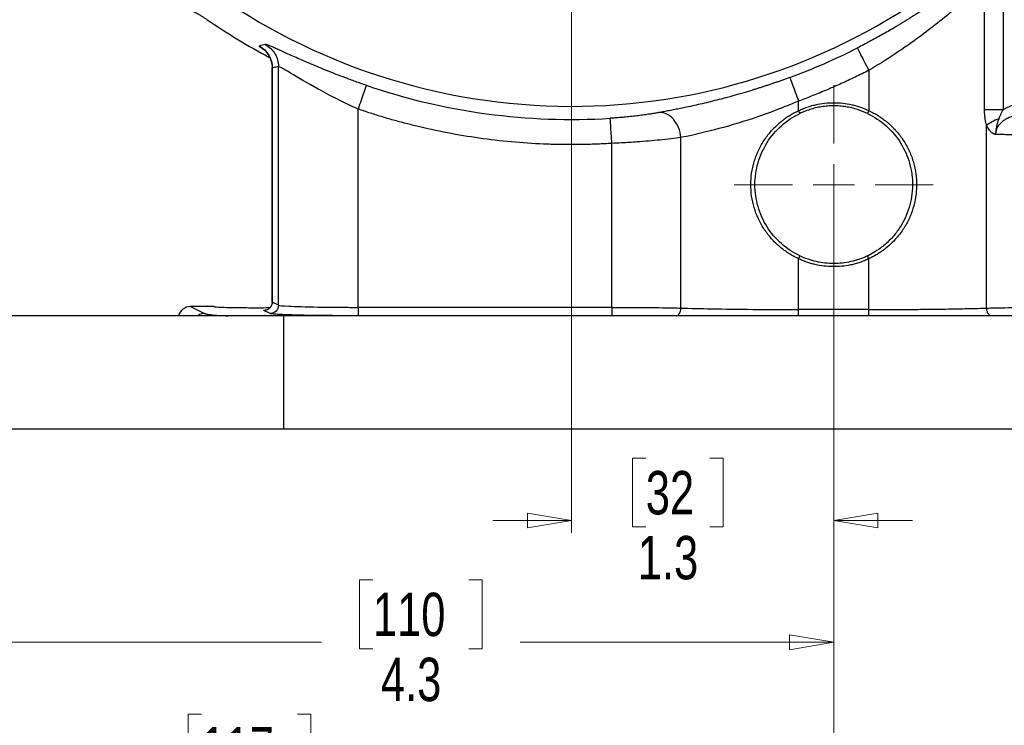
# Model space of a CAD drawing. Header units: inches. Extents: x 0.6 to 16.3, y 0.2 to 11.5.
# Tile 3 of 21: x 2.3 to 5.4, y 4 to 6.2. Entities that reach past the tile are written whole.
import ezdxf

# ---------------------------------------------------------------- set-up
doc = ezdxf.new("R2010")
doc.units = ezdxf.units.IN
doc.header["$MEASUREMENT"] = 0
doc.styles.add('SLDTEXTSTYLE0', font='TXT', dxfattribs={"width": 0.75})
doc.dimstyles.new('SLDDIMSTYLE0', dxfattribs={"dimtxt": 0.137795, "dimasz": 0.14, "dimexe": 0, "dimexo": 0.0625, "dimgap": 0.034449, "dimtad": 0, "dimdec": 1, "dimlfac": 1.5, "dimrnd": 1e-09, "dimzin": 12, "dimdsep": 46, "dimtxsty": 'SLDTEXTSTYLE0', "dimblk1": 'CLOSED', "dimblk2": 'CLOSED', "dimsah": 1, "dimcen": 0.09, "dimadec": 0, "dimazin": 3, "dimtfac": 1, "dimtdec": 1, "dimtofl": 0, "dimtmove": 0, "dimatfit": 3, "dimldrblk": 'CLOSED', "dimfxl": 0, "dimfrac": 2, "dimtolj": 1, "dimtzin": 12, "dimarcsym": 0})
doc.dimstyles.new('SLDDIMSTYLE2', dxfattribs={"dimtxt": 0.137795, "dimasz": 0.14, "dimexe": 0, "dimexo": 0.0625, "dimgap": 0.034449, "dimtad": 0, "dimdec": 1, "dimlfac": 1.5, "dimrnd": 1e-09, "dimzin": 12, "dimdsep": 46, "dimtxsty": 'SLDTEXTSTYLE0', "dimblk1": 'CLOSED', "dimblk2": 'CLOSED', "dimsah": 1, "dimcen": 0.09, "dimadec": 0, "dimazin": 3, "dimtfac": 1, "dimtofl": 0, "dimtmove": 0, "dimatfit": 3, "dimldrblk": 'CLOSED', "dimfxl": 0, "dimfrac": 2, "dimtolj": 1, "dimtzin": 12, "dimarcsym": 0})
doc.dimstyles.new('SLDDIMSTYLE4', dxfattribs={"dimtxt": 0.137795, "dimasz": 0.14, "dimexe": 0, "dimexo": 0.0625, "dimgap": 0.034449, "dimtad": 0, "dimtih": 1, "dimtoh": 1, "dimdec": 1, "dimlfac": 1.5, "dimrnd": 1e-09, "dimzin": 12, "dimdsep": 46, "dimtxsty": 'SLDTEXTSTYLE0', "dimblk1": 'CLOSED', "dimblk2": 'CLOSED', "dimsah": 1, "dimcen": 0.09, "dimadec": 0, "dimazin": 3, "dimtfac": 1, "dimtdec": 1, "dimtofl": 0, "dimtmove": 0, "dimatfit": 3, "dimldrblk": 'CLOSED', "dimfxl": 0, "dimfrac": 2, "dimtolj": 1, "dimtzin": 12, "dimarcsym": 0})
doc.dimstyles.new('SLDDIMSTYLE5', dxfattribs={"dimtxt": 0.137795, "dimasz": 0.14, "dimexe": 0, "dimexo": 0.0625, "dimgap": 0.034449, "dimtad": 0, "dimdec": 1, "dimlfac": 1.5, "dimrnd": 1e-09, "dimzin": 12, "dimdsep": 46, "dimtxsty": 'SLDTEXTSTYLE0', "dimblk1": 'CLOSED', "dimblk2": 'CLOSED', "dimsah": 1, "dimcen": 0.09, "dimadec": 0, "dimazin": 3, "dimtfac": 1, "dimtdec": 1, "dimtmove": 0, "dimatfit": 0, "dimldrblk": 'CLOSED', "dimfxl": 0, "dimfrac": 2, "dimtolj": 1, "dimtzin": 12, "dimarcsym": 0})

# ---------------------------------------------------------------- blocks, each defined once
blk = doc.blocks.new('_Closed')
at = {"color": 0, "linetype": 'ByBlock', "lineweight": -2}
for p, q in [((-1, 0.166667), (0, 0)), ((-1, 0.166667), (-1, -0.166667)), ((0, 0), (-1, -0.166667)), ((0, 0), (-1, 0))]:
    blk.add_line(p, q, dxfattribs=at)
blk = doc.blocks.new('_D_5')
at = {"color": 7, "linetype": 'Continuous', "lineweight": 0}
for p, q in [((3.3014, 9.9866), (1.2187, 9.9866)), ((1.2581, 9.9866), (1.2581, 9.3219)), ((1.1054, 9.2939), (1.0634, 9.2939)), ((1.0634, 9.2939), (1.0634, 9.0752)), ((1.4108, 9.2939), (1.4528, 9.2939)), ((1.4528, 9.2939), (1.4528, 9.0752)), ((1.0634, 9.0752), (1.1054, 9.0752)), ((1.4528, 9.0752), (1.4108, 9.0752)), ((1.2581, 4.9368), (1.2581, 8.869)), ((1.8519, 4.9368), (1.2187, 4.9368))]:
    blk.add_line(p, q, dxfattribs=at)
at = {"color": 7, "linetype": 'Continuous', "lineweight": 18, "xscale": 0.14, "yscale": 0.14}
for p, rotation in [((1.2581, 9.9866), 90.0000000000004), ((1.2581, 4.9368), 270.0000000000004)]:
    blk.add_blockref('_Closed', p, dxfattribs=dict(at, rotation=rotation))
at = {"color": 7, "linetype": 'Continuous', "lineweight": 18, "char_height": 0.1378, "attachment_point": 1, "style": 'SLDTEXTSTYLE0'}
for s, insert in [('192', (1.1054, 9.2528)), ('7.6', (1.1308, 9.0466))]:
    blk.add_mtext(s, dxfattribs=dict(at, insert=insert))
blk = doc.blocks.new('_D_6')
at = {"color": 7, "linetype": 'Continuous', "lineweight": 0}
for p, q in [((1.9865, 7.1112), (1.9865, 4.2212)), ((4.8732, 5.6741), (4.8732, 4.2212)), ((3.4089, 4.459), (3.3669, 4.459)), ((3.3669, 4.459), (3.3669, 4.2403)), ((3.7143, 4.459), (3.7563, 4.459)), ((3.7563, 4.459), (3.7563, 4.2403)), ((1.9865, 4.2605), (3.2461, 4.2605)), ((4.8732, 4.2605), (3.8771, 4.2605)), ((3.3669, 4.2403), (3.4089, 4.2403)), ((3.7563, 4.2403), (3.7143, 4.2403))]:
    blk.add_line(p, q, dxfattribs=at)
at = {"color": 7, "linetype": 'Continuous', "lineweight": 18, "xscale": 0.14, "yscale": 0.14, "rotation": 180.0000000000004}
blk.add_blockref('_Closed', (1.9865, 4.2605), dxfattribs=at)
at = {"color": 7, "linetype": 'Continuous', "lineweight": 18, "xscale": 0.14, "yscale": 0.14}
blk.add_blockref('_Closed', (4.8732, 4.2605), dxfattribs=at)
at = {"color": 7, "linetype": 'Continuous', "lineweight": 18, "char_height": 0.1378, "attachment_point": 1, "style": 'SLDTEXTSTYLE0'}
for s, insert in [('110', (3.4089, 4.4179)), ('4.3', (3.4343, 4.2117))]:
    blk.add_mtext(s, dxfattribs=dict(at, insert=insert))
blk = doc.blocks.new('_D_7')
at = {"color": 7, "linetype": 'Continuous', "lineweight": 0}
for p, q in [((4.8732, 5.3582), (4.8732, 3.795)), ((1.7932, 4.8974), (1.7932, 3.795)), ((2.8641, 4.0329), (2.8221, 4.0329)), ((2.8221, 4.0329), (2.8221, 3.8141)), ((3.1696, 4.0329), (3.2115, 4.0329)), ((3.2115, 4.0329), (3.2115, 3.8141)), ((1.7932, 3.8344), (2.7013, 3.8344)), ((4.8732, 3.8344), (3.3324, 3.8344)), ((2.8221, 3.8141), (2.8641, 3.8141)), ((3.2115, 3.8141), (3.1696, 3.8141))]:
    blk.add_line(p, q, dxfattribs=at)
at = {"color": 7, "linetype": 'Continuous', "lineweight": 18, "xscale": 0.14, "yscale": 0.14, "rotation": 180.0000000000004}
blk.add_blockref('_Closed', (1.7932, 3.8344, -0.5752), dxfattribs=at)
at = {"color": 7, "linetype": 'Continuous', "lineweight": 18, "xscale": 0.14, "yscale": 0.14}
blk.add_blockref('_Closed', (4.8732, 3.8344, -0.5752), dxfattribs=at)
at = {"color": 7, "linetype": 'Continuous', "lineweight": 18, "char_height": 0.1378, "attachment_point": 1, "style": 'SLDTEXTSTYLE0'}
for s, insert in [('117', (2.8641, 3.9918)), ('4.6', (2.8896, 3.7856))]:
    blk.add_mtext(s, dxfattribs=dict(at, insert=insert))
blk = doc.blocks.new('_D_8')
at = {"color": 7, "linetype": 'Continuous', "lineweight": 0}
for p, q in [((4.8732, 5.3582), (4.8732, 3.795)), ((7.9532, 4.8974), (7.9532, 3.795)), ((6.4327, 4.0329), (6.3907, 4.0329)), ((6.3907, 4.0329), (6.3907, 3.8141)), ((6.7381, 4.0329), (6.7801, 4.0329)), ((6.7801, 4.0329), (6.7801, 3.8141)), ((4.8732, 3.8344), (6.2699, 3.8344)), ((7.9532, 3.8344), (6.9009, 3.8344)), ((6.3907, 3.8141), (6.4327, 3.8141)), ((6.7801, 3.8141), (6.7381, 3.8141))]:
    blk.add_line(p, q, dxfattribs=at)
at = {"color": 7, "linetype": 'Continuous', "lineweight": 18, "xscale": 0.14, "yscale": 0.14, "rotation": 180.0000000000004}
blk.add_blockref('_Closed', (4.8732, 3.8344, -0.5752), dxfattribs=at)
at = {"color": 7, "linetype": 'Continuous', "lineweight": 18, "xscale": 0.14, "yscale": 0.14}
blk.add_blockref('_Closed', (7.9532, 3.8344, -0.5752), dxfattribs=at)
at = {"color": 7, "linetype": 'Continuous', "lineweight": 18, "char_height": 0.1378, "attachment_point": 1, "style": 'SLDTEXTSTYLE0'}
for s, insert in [('117', (6.4327, 3.9918)), ('4.6', (6.4581, 3.7856))]:
    blk.add_mtext(s, dxfattribs=dict(at, insert=insert))
blk = doc.blocks.new('_D_9')
at = {"color": 7, "linetype": 'Continuous', "lineweight": 0}
for p, q in [((3.4717, 7.9332), (1.5291, 7.9332)), ((1.5685, 7.9332), (1.5685, 6.42)), ((1.4157, 6.392), (1.3737, 6.392)), ((1.3737, 6.392), (1.3737, 6.1733)), ((1.7212, 6.392), (1.7632, 6.392)), ((1.7632, 6.392), (1.7632, 6.1733)), ((1.3737, 6.1733), (1.4157, 6.1733)), ((1.7632, 6.1733), (1.7212, 6.1733)), ((1.5685, 4.9368), (1.5685, 5.9671)), ((1.7538, 4.9368), (1.5291, 4.9368))]:
    blk.add_line(p, q, dxfattribs=at)
at = {"color": 7, "linetype": 'Continuous', "lineweight": 18, "xscale": 0.14, "yscale": 0.14}
for p, rotation in [((1.5685, 7.9332, -0.5752), 90.0000000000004), ((1.5685, 4.9368, -0.5752), 270.0000000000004)]:
    blk.add_blockref('_Closed', p, dxfattribs=dict(at, rotation=rotation))
at = {"color": 7, "linetype": 'Continuous', "lineweight": 18, "char_height": 0.1378, "attachment_point": 1, "style": 'SLDTEXTSTYLE0'}
for s, insert in [('114', (1.4157, 6.3509)), ('4.5', (1.4412, 6.1447))]:
    blk.add_mtext(s, dxfattribs=dict(at, insert=insert))
blk = doc.blocks.new('_D_10')
at = {"color": 7, "linetype": 'Continuous', "lineweight": 0}
for p, q in [((4.0399, 7.8938), (4.0399, 4.6076)), ((4.8732, 5.6741), (4.8732, 4.6076)), ((4.276, 4.8455), (4.2341, 4.8455)), ((4.2341, 4.8455), (4.2341, 4.6267)), ((4.4797, 4.8455), (4.5217, 4.8455)), ((4.5217, 4.8455), (4.5217, 4.6267)), ((4.0399, 4.647), (3.7899, 4.647)), ((4.8732, 4.647), (5.1232, 4.647)), ((4.2341, 4.6267), (4.276, 4.6267)), ((4.5217, 4.6267), (4.4797, 4.6267))]:
    blk.add_line(p, q, dxfattribs=at)
at = {"color": 7, "linetype": 'Continuous', "lineweight": 18, "xscale": 0.14, "yscale": 0.14}
blk.add_blockref('_Closed', (4.0399, 4.647, -0.5752), dxfattribs=at)
at = {"color": 7, "linetype": 'Continuous', "lineweight": 18, "xscale": 0.14, "yscale": 0.14, "rotation": 180.0000000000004}
blk.add_blockref('_Closed', (4.8732, 4.647, -0.5752), dxfattribs=at)
at = {"color": 7, "linetype": 'Continuous', "lineweight": 18, "char_height": 0.1378, "attachment_point": 1, "style": 'SLDTEXTSTYLE0'}
for s, insert in [('32', (4.276, 4.8044)), ('1.3', (4.2506, 4.5982))]:
    blk.add_mtext(s, dxfattribs=dict(at, insert=insert))
blk = doc.blocks.new('SW_CENTERMARKSYMBOL_1')
at = {"color": 0, "linetype": 'Continuous', "lineweight": 18}
for p, q in [((0, 0.1312), (0, 0.316)), ((0, 0), (0, 0.0656)), ((-0.1312, 0), (-0.316, 0)), ((0, 0), (-0.0656, 0)), ((0, 0), (0, -0.0656)), ((0, 0), (0.0656, 0)), ((0.1312, 0), (0.316, 0)), ((0, -0.1312), (0, -0.316))]:
    blk.add_line(p, q, dxfattribs=at)

msp = doc.modelspace()

# ---------------------------------------------------------------- linework, layer by layer
at = {"color": 7, "linetype": 'Continuous', "lineweight": 25}
for p, q in [((5.3524, 5.9516), (5.3524, 6.3562)), ((5.4112, 6.3562), (5.4112, 5.9516)), ((3.0888, 6.0843), (3.0888, 5.3407)), ((3.0892, 5.3408), (3.0892, 6.0841)), ((3.109, 5.3309), (3.109, 6.0883)), ((4.9849, 6.0766), (4.9849, 5.9486)), ((4.7614, 5.9486), (4.7614, 5.9788)), ((3.362, 5.324), (3.362, 5.9534)), ((4.7657, 5.9396), (4.7614, 5.9486)), ((4.9849, 5.9486), (4.9807, 5.9396)), ((5.3589, 5.3217), (5.3589, 5.9022)), ((4.3875, 5.3217), (4.3875, 5.863)), ((4.1681, 5.324), (4.1681, 5.8445)), ((4.7614, 5.4784), (4.7657, 5.4874)), ((4.7614, 5.317), (4.7614, 5.4784)), ((4.9849, 5.4784), (4.9807, 5.4874)), ((4.9849, 5.317), (4.9849, 5.4784)), ((2.8299, 5.3265), (2.8737, 5.3046)), ((2.9042, 5.3265), (2.8299, 5.3265)), ((3.109, 5.3309), (3.0892, 5.3408)), ((4.1681, 5.324), (3.362, 5.324)), ((3.1265, 5.2968), (1.7932, 5.2968)), ((3.0824, 5.3043), (3.0626, 5.3142)), ((3.1265, 4.9368), (3.1265, 5.2968)), ((6.6199, 5.2968), (3.1265, 5.2968)), ((4.1681, 5.2973), (3.362, 5.2973)), ((4.9849, 5.317), (4.7614, 5.317)), ((3.1265, 4.9368), (1.7932, 4.9368)), ((6.6199, 4.9368), (3.1265, 4.9368))]:
    msp.add_line(p, q, dxfattribs=at)
at = {"color": 8, "linetype": 'Continuous', "lineweight": 25}
msp.add_arc((4.0399, 7.9332), 1.9709, 191.4524, 332.5476, dxfattribs=at)
at = {"color": 7, "linetype": 'Continuous', "lineweight": 25}
for radius, start, end in [(2.0533, 235.6839, 242.147), (2.0034, 290.2646, 296.9778), (2.0127, 251.0991, 273.5144)]:
    msp.add_arc((4.0399, 7.9332), radius, start, end, dxfattribs=at)
msp.add_ellipse((2.8299, 5.2865), major_axis=(0.0358, -0.0179), ratio=0.998288, start_param=2.034855, end_param=3.343982, dxfattribs=at)
for points, knots in [([(5.3587, 6.4166), (5.3561, 6.4144), (5.3509, 6.4102), (5.3429, 6.4037), (5.3347, 6.3971), (5.3263, 6.3905), (5.3178, 6.3838), (5.3091, 6.377), (5.3002, 6.3701), (5.2912, 6.3632), (5.282, 6.3563), (5.2604, 6.3401), (5.2252, 6.3145), (5.1743, 6.2796), (5.1209, 6.245), (5.0775, 6.2187), (5.0458, 6.2003), (5.0265, 6.1894), (5.0072, 6.1787), (4.9878, 6.1682), (4.9683, 6.1579), (4.9552, 6.1512), (4.9487, 6.1478)], [0, 0, 0, 0, 0.024883, 0.049809, 0.074786, 0.099822, 0.124926, 0.150106, 0.175371, 0.200728, 0.226185, 0.251751, 0.376957, 0.502103, 0.6272, 0.751362, 0.793385, 0.835119, 0.876606, 0.917887, 0.959004, 1, 1, 1, 1]), ([(5.3524, 6.3562), (5.319, 6.3245), (5.2808, 6.2901), (5.2018, 6.2247), (5.1618, 6.1938), (5.0929, 6.1449), (5.0655, 6.1265), (5.0202, 6.0978), (5.0026, 6.087), (4.9849, 6.0766)], [0, 0, 0, 0, 0.746069, 0.746069, 1.418582, 1.418582, 1.838902, 1.838902, 2.101602, 2.101602, 2.101602, 2.101602]), ([(2.8823, 6.2373), (2.8796, 6.2391), (2.8743, 6.2426), (2.8661, 6.2477), (2.8578, 6.2525), (2.8493, 6.2571), (2.8407, 6.2615), (2.832, 6.2656), (2.8232, 6.2694), (2.8142, 6.273), (2.8052, 6.2764), (2.7961, 6.2794), (2.7869, 6.2822), (2.7776, 6.2848), (2.7682, 6.287), (2.7588, 6.289), (2.7494, 6.2908), (2.7398, 6.2922), (2.7303, 6.2934), (2.7207, 6.2943), (2.7111, 6.2949), (2.7015, 6.2952), (2.6918, 6.2953), (2.6822, 6.2951), (2.6726, 6.2946), (2.6662, 6.2941), (2.663, 6.2938)], [0, 0, 0, 0, 0.041668, 0.083337, 0.125006, 0.166675, 0.208344, 0.250014, 0.291682, 0.33335, 0.375017, 0.416682, 0.458346, 0.500009, 0.541671, 0.583335, 0.624999, 0.666665, 0.708332, 0.75, 0.791667, 0.833335, 0.875002, 0.916669, 0.958334, 1, 1, 1, 1]), ([(3.3879, 6.0291), (3.385, 6.03), (3.3794, 6.032), (3.3709, 6.0349), (3.3624, 6.0379), (3.354, 6.0409), (3.3455, 6.044), (3.3371, 6.047), (3.3218, 6.0527), (3.2997, 6.061), (3.2716, 6.072), (3.2444, 6.083), (3.2097, 6.0975), (3.1696, 6.1148), (3.1356, 6.1301), (3.1127, 6.1404), (3.098, 6.147), (3.0859, 6.1523), (3.0781, 6.1554), (3.0734, 6.1571), (3.0706, 6.158), (3.0686, 6.1585), (3.0679, 6.1584), (3.0675, 6.1584)], [0, 0, 0, 0, 0.017433, 0.034864, 0.052305, 0.069768, 0.087265, 0.104808, 0.122409, 0.183768, 0.245268, 0.307124, 0.368893, 0.493333, 0.618657, 0.682108, 0.745089, 0.808835, 0.872178, 0.904203, 0.936119, 0.96802, 1, 1, 1, 1]), ([(3.0696, 6.1357), (3.0694, 6.1357), (3.0691, 6.1358), (3.0726, 6.1318), (3.0775, 6.1251), (3.0823, 6.1159), (3.0874, 6.1021), (3.0883, 6.0911), (3.0889, 6.0837)], [0, 0, 0, 0, 0.156934, 0.352609, 0.499649, 0.623568, 0.744667, 1, 1, 1, 1]), ([(3.109, 6.0883), (3.1076, 6.088), (3.1062, 6.0877), (3.1022, 6.0868), (3.0996, 6.0863), (3.0954, 6.0854), (3.0938, 6.0851), (3.0912, 6.0846), (3.0902, 6.0843), (3.0892, 6.0841)], [-1.301885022, -1.301885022, -1.301885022, -1.301885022, -1.300192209, -1.300192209, -1.297065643, -1.297065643, -1.295111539, -1.295111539, -1.293890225, -1.293890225, -1.293890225, -1.293890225]), ([(3.362, 5.9534), (3.3173, 5.9735), (3.2733, 5.9959), (3.2, 6.0363), (3.1698, 6.0544), (3.1337, 6.0759), (3.1231, 6.0821), (3.1124, 6.0876), (3.1099, 6.0885), (3.109, 6.0883)], [0, 0, 0, 0, 0.709491, 0.709491, 1.349033, 1.349033, 1.748746, 1.748746, 1.998567, 1.998567, 1.998567, 1.998567]), ([(4.9849, 6.0766), (4.9777, 6.0729), (4.9631, 6.0656), (4.9412, 6.0549), (4.9191, 6.0445), (4.8969, 6.0343), (4.8746, 6.0244), (4.8522, 6.0148), (4.8297, 6.0054), (4.8071, 5.9963), (4.7843, 5.9874), (4.7691, 5.9817), (4.7614, 5.9788)], [0, 0, 0, 0, 0.100082, 0.20011, 0.300096, 0.400055, 0.5, 0.599945, 0.699904, 0.79989, 0.899918, 1, 1, 1, 1]), ([(4.7337, 6.0538), (4.7299, 6.0524), (4.7223, 6.0496), (4.7108, 6.0455), (4.6994, 6.0415), (4.688, 6.0375), (4.6766, 6.0336), (4.6652, 6.0298), (4.6538, 6.026), (4.6425, 6.0223), (4.6311, 6.0187), (4.6046, 6.0104), (4.5632, 5.9981), (4.5081, 5.9833), (4.4551, 5.9704), (4.415, 5.9615), (4.3864, 5.9555), (4.3679, 5.9518), (4.3501, 5.9484), (4.3329, 5.9451), (4.3221, 5.9432), (4.3167, 5.9422)], [0, 0, 0, 0, 0.024981, 0.049885, 0.074724, 0.099508, 0.124247, 0.148951, 0.173631, 0.198297, 0.222961, 0.247632, 0.372188, 0.496187, 0.621572, 0.746869, 0.797499, 0.84803, 0.898558, 0.949183, 1, 1, 1, 1]), ([(4.7614, 5.9788), (4.7133, 5.9582), (4.6643, 5.9398), (4.574, 5.9097), (4.5326, 5.8977), (4.4698, 5.8814), (4.4468, 5.8759), (4.4121, 5.8682), (4.3994, 5.8655), (4.3875, 5.863)], [0, 0, 0, 0, 0.680024, 0.680024, 1.293004, 1.293004, 1.676117, 1.676117, 1.915562, 1.915562, 1.915562, 1.915562]), ([(5.4112, 5.9516), (5.4129, 5.9525), (5.4162, 5.9545), (5.4214, 5.9573), (5.4268, 5.9599), (5.4325, 5.9624), (5.4383, 5.9647), (5.4443, 5.9669), (5.455, 5.9703), (5.471, 5.9745), (5.4937, 5.9786), (5.5192, 5.9815), (5.5477, 5.9833), (5.5678, 5.9835), (5.5782, 5.9836)], [0, 0, 0, 0, 0.033589, 0.067824, 0.102754, 0.138425, 0.174883, 0.212168, 0.25032, 0.370145, 0.500858, 0.650988, 0.817238, 1, 1, 1, 1]), ([(4.1681, 5.8445), (4.1606, 5.8441), (4.1455, 5.8432), (4.1228, 5.8422), (4.1001, 5.8414), (4.0775, 5.8409), (4.0548, 5.8406), (4.0321, 5.8405), (4.0094, 5.8408), (3.9867, 5.8412), (3.9374, 5.8427), (3.8616, 5.8473), (3.7596, 5.8586), (3.6583, 5.8748), (3.578, 5.8917), (3.5184, 5.9065), (3.4789, 5.917), (3.4397, 5.9283), (3.4007, 5.9404), (3.3749, 5.9491), (3.362, 5.9534)], [0, 0, 0, 0, 0.027729, 0.055447, 0.083156, 0.11086, 0.138562, 0.166265, 0.193972, 0.221687, 0.249413, 0.374699, 0.500001, 0.625287, 0.750589, 0.800482, 0.850351, 0.900214, 0.950091, 1, 1, 1, 1]), ([(4.7614, 5.4784), (4.7589, 5.4796), (4.7539, 5.4819), (4.7466, 5.4858), (4.7394, 5.4899), (4.7323, 5.4941), (4.7253, 5.4986), (4.7185, 5.5034), (4.7119, 5.5083), (4.7054, 5.5135), (4.6917, 5.525), (4.6723, 5.5444), (4.6502, 5.574), (4.6324, 5.6062), (4.6195, 5.6407), (4.6116, 5.6767), (4.609, 5.7135), (4.6116, 5.7503), (4.6195, 5.7862), (4.6324, 5.8208), (4.6502, 5.853), (4.6723, 5.8826), (4.6933, 5.9035), (4.7105, 5.9177), (4.7225, 5.9265), (4.735, 5.9346), (4.748, 5.9421), (4.7569, 5.9464), (4.7614, 5.9486)], [0, 0, 0, 0, 0.014042, 0.028047, 0.042027, 0.055995, 0.069966, 0.083952, 0.097967, 0.112024, 0.126136, 0.188817, 0.251292, 0.313882, 0.375847, 0.438108, 0.500006, 0.561892, 0.624166, 0.686129, 0.748721, 0.811194, 0.873877, 0.899235, 0.924449, 0.949596, 0.974754, 1, 1, 1, 1]), ([(4.7614, 5.9486), (4.7639, 5.9498), (4.7689, 5.9521), (4.7766, 5.9553), (4.7843, 5.9582), (4.792, 5.9609), (4.7999, 5.9633), (4.8079, 5.9655), (4.8226, 5.9691), (4.8443, 5.9728), (4.8732, 5.9743), (4.9021, 5.9728), (4.9258, 5.9688), (4.9445, 5.964), (4.9583, 5.9597), (4.9718, 5.9546), (4.9806, 5.9506), (4.9849, 5.9486)], [0, 0, 0, 0, 0.03583, 0.071568, 0.107248, 0.142908, 0.178584, 0.21431, 0.250124, 0.375037, 0.500011, 0.624922, 0.749897, 0.812483, 0.874901, 0.937342, 1, 1, 1, 1]), ([(4.9807, 5.9396), (4.9705, 5.9444), (4.9599, 5.9486), (4.9431, 5.954), (4.9369, 5.9557), (4.9243, 5.9586), (4.918, 5.9599), (4.9053, 5.9618), (4.8989, 5.9626), (4.8861, 5.9636), (4.8796, 5.9638), (4.8726, 5.9638), (4.8719, 5.9638), (4.8655, 5.9638), (4.8597, 5.9635), (4.8475, 5.9626), (4.8411, 5.9618), (4.8284, 5.9599), (4.822, 5.9586), (4.8095, 5.9557), (4.8033, 5.954), (4.791, 5.95), (4.785, 5.9479), (4.7745, 5.9436), (4.7701, 5.9417), (4.7657, 5.9396)], [3.1916112, 3.1916112, 3.1916112, 3.1916112, 3.3255438, 3.3255438, 3.4020282, 3.4020282, 3.4785126, 3.4785126, 3.554997, 3.554997, 3.6314814, 3.6314814, 3.6390293, 3.6390293, 3.7079658, 3.7079658, 3.7844502, 3.7844502, 3.8609347, 3.8609347, 3.9374191, 3.9374191, 4.0139035, 4.0139035, 4.0713673, 4.0713673, 4.0713673, 4.0713673]), ([(4.9849, 5.9486), (4.9875, 5.9474), (4.9925, 5.945), (4.9999, 5.9411), (5.0072, 5.937), (5.0144, 5.9327), (5.0214, 5.9281), (5.0282, 5.9233), (5.0349, 5.9183), (5.0415, 5.9131), (5.0552, 5.9015), (5.0748, 5.8818), (5.097, 5.8519), (5.1147, 5.8192), (5.1275, 5.7843), (5.1352, 5.7479), (5.1374, 5.7108), (5.1344, 5.6737), (5.1259, 5.6375), (5.1124, 5.6028), (5.097, 5.5758), (5.0823, 5.5555), (5.0698, 5.5406), (5.0559, 5.5262), (5.0423, 5.5143), (5.03, 5.5049), (5.0192, 5.4974), (5.0081, 5.4905), (4.9967, 5.4841), (4.9889, 5.4803), (4.9849, 5.4784)], [0, 0, 0, 0, 0.014172, 0.028304, 0.042412, 0.056507, 0.070605, 0.084719, 0.098861, 0.113047, 0.12729, 0.190548, 0.253586, 0.316749, 0.379272, 0.442091, 0.504564, 0.567002, 0.629862, 0.69233, 0.755584, 0.787807, 0.820056, 0.854849, 0.889481, 0.911687, 0.933789, 0.955841, 0.977894, 1, 1, 1, 1]), ([(5.3589, 5.9022), (5.3584, 5.9039), (5.3575, 5.9073), (5.3563, 5.9125), (5.3553, 5.9178), (5.3544, 5.9232), (5.3537, 5.9287), (5.3531, 5.9343), (5.3527, 5.94), (5.3525, 5.9457), (5.3524, 5.9496), (5.3524, 5.9516)], [0, 0, 0, 0, 0.1089036, 0.2178321, 0.3270157, 0.436683, 0.5470598, 0.6583674, 0.7708217, 0.8846319, 1, 1, 1, 1]), ([(5.4112, 5.9516), (5.4002, 5.9516), (5.3892, 5.9516), (5.369, 5.9516), (5.3599, 5.9516), (5.3524, 5.9516)], [0, 0, 0, 0, 0.5, 0.5, 1, 1, 1, 1]), ([(5.5782, 5.9458), (5.5739, 5.9458), (5.5654, 5.9458), (5.5526, 5.9456), (5.54, 5.9452), (5.5275, 5.9447), (5.5089, 5.9435), (5.485, 5.9413), (5.4565, 5.9361), (5.4343, 5.9289), (5.4185, 5.9207), (5.4081, 5.9134), (5.3994, 5.9049), (5.3937, 5.8967), (5.3905, 5.8897), (5.3888, 5.8842), (5.3877, 5.8787), (5.3876, 5.875), (5.3875, 5.8731)], [0, 0, 0, 0, 0.057925, 0.115041, 0.171555, 0.227668, 0.283575, 0.421978, 0.551347, 0.675055, 0.734785, 0.791116, 0.846519, 0.898517, 0.924614, 0.950045, 0.975077, 1, 1, 1, 1]), ([(5.4112, 5.9516), (5.4104, 5.9501), (5.4079, 5.9456), (5.4042, 5.9382), (5.4006, 5.9299), (5.3986, 5.9247), (5.3978, 5.9226)], [0, 0, 0, 0, 0.153259, 0.479455, 0.78148, 1, 1, 1, 1]), ([(4.3167, 5.9422), (4.3151, 5.9419), (4.3118, 5.9413), (4.3068, 5.9404), (4.3015, 5.9396), (4.2961, 5.9387), (4.2906, 5.9378), (4.281, 5.9364), (4.2669, 5.9344), (4.2477, 5.9319), (4.2274, 5.9296), (4.2088, 5.9278), (4.1922, 5.9263), (4.1777, 5.9252), (4.1681, 5.9246), (4.1632, 5.9243)], [0, 0, 0, 0, 0.042178, 0.084248, 0.12626, 0.168266, 0.210317, 0.252463, 0.377811, 0.50283, 0.627604, 0.751693, 0.834672, 0.917293, 1, 1, 1, 1]), ([(4.7657, 5.4874), (4.7444, 5.4975), (4.7245, 5.5107), (4.6894, 5.5419), (4.6741, 5.56), (4.649, 5.5996), (4.6393, 5.6211), (4.6262, 5.6663), (4.6228, 5.6899), (4.6228, 5.7371), (4.6262, 5.7607), (4.6393, 5.8058), (4.6491, 5.8274), (4.6741, 5.867), (4.6894, 5.8851), (4.7245, 5.9163), (4.7444, 5.9294), (4.7657, 5.9396)], [0, 0, 0, 0, 0.125, 0.125, 0.25, 0.25, 0.375, 0.375, 0.5, 0.5, 0.625, 0.625, 0.75, 0.75, 0.875, 0.875, 1, 1, 1, 1]), ([(4.9807, 5.9396), (5.0022, 5.9293), (5.0223, 5.916), (5.0576, 5.8844), (5.073, 5.8662), (5.098, 5.8261), (5.1077, 5.8042), (5.1206, 5.7585), (5.1238, 5.7347), (5.1233, 5.6871), (5.1196, 5.6633), (5.1058, 5.6179), (5.0956, 5.5962), (5.0763, 5.5666), (5.0691, 5.5571), (5.0524, 5.5383), (5.0427, 5.5289), (5.0278, 5.5165), (5.0228, 5.5127), (5.0153, 5.5074), (5.0128, 5.5057), (5.0081, 5.5026), (5.006, 5.5012), (5, 5.4976), (4.9966, 5.4957), (4.9914, 5.4928), (4.9896, 5.4918), (4.9856, 5.4898), (4.9833, 5.4886), (4.9807, 5.4874)], [0, 0, 0, 0, 0.125, 0.125, 0.25, 0.25, 0.375, 0.375, 0.5, 0.5, 0.625, 0.625, 0.75, 0.75, 0.8125, 0.8125, 0.875, 0.875, 0.90625, 0.90625, 0.921875, 0.921875, 0.9375, 0.9375, 0.96875, 0.96875, 0.984375, 0.984375, 1, 1, 1, 1]), ([(5.3978, 5.9226), (5.3971, 5.9207), (5.3958, 5.9172), (5.3941, 5.9119), (5.3921, 5.9053), (5.3903, 5.898), (5.389, 5.8907), (5.3884, 5.8859), (5.3881, 5.8828), (5.3879, 5.8802), (5.3876, 5.877), (5.3876, 5.8745), (5.3876, 5.8731)], [0, 0, 0, 0, 0.117817, 0.225965, 0.325382, 0.532956, 0.670451, 0.764109, 0.814132, 0.852547, 0.92034, 1, 1, 1, 1]), ([(5.3876, 5.8731), (5.3872, 5.8732), (5.3865, 5.8732), (5.3852, 5.8735), (5.3838, 5.874), (5.3821, 5.8748), (5.38, 5.8758), (5.3771, 5.8777), (5.3736, 5.8805), (5.3696, 5.8846), (5.3657, 5.8896), (5.362, 5.8955), (5.3599, 5.8999), (5.3589, 5.9022)], [0, 0, 0, 0, 0.028249, 0.060831, 0.097967, 0.139808, 0.205075, 0.273905, 0.398158, 0.528494, 0.682343, 0.838963, 1, 1, 1, 1]), ([(4.3875, 5.863), (4.3681, 5.8605), (4.3453, 5.8578), (4.2978, 5.8531), (4.2733, 5.851), (4.232, 5.848), (4.2156, 5.847), (4.1888, 5.8455), (4.1785, 5.845), (4.1681, 5.8445)], [0, 0, 0, 0, 0.2442785, 0.2442785, 0.4644733, 0.4644733, 0.602095, 0.602095, 0.6881086, 0.6881086, 0.6881086, 0.6881086]), ([(5.5782, 5.8704), (5.5752, 5.8704), (5.5692, 5.8704), (5.5601, 5.8705), (5.551, 5.8705), (5.5419, 5.8705), (5.5328, 5.8706), (5.5237, 5.8706), (5.5147, 5.8707), (5.5056, 5.8708), (5.4966, 5.8709), (5.4876, 5.871), (5.4787, 5.8711), (5.4699, 5.8712), (5.4611, 5.8714), (5.4525, 5.8715), (5.4439, 5.8717), (5.4354, 5.8719), (5.4271, 5.872), (5.4189, 5.8722), (5.4108, 5.8724), (5.4029, 5.8727), (5.3951, 5.8729), (5.3901, 5.873), (5.3876, 5.8731)], [0, 0, 0, 0, 0.043545, 0.087271, 0.131179, 0.175268, 0.219539, 0.263992, 0.308627, 0.353443, 0.398442, 0.443622, 0.488984, 0.534529, 0.580255, 0.626164, 0.672255, 0.718529, 0.764984, 0.811622, 0.858443, 0.905446, 0.952632, 1, 1, 1, 1]), ([(4.9849, 5.4784), (4.9826, 5.4773), (4.9779, 5.4751), (4.9708, 5.4721), (4.9636, 5.4693), (4.9563, 5.4667), (4.949, 5.4644), (4.9415, 5.4622), (4.934, 5.4603), (4.9198, 5.4571), (4.8987, 5.4539), (4.8705, 5.4527), (4.8423, 5.4545), (4.8191, 5.4585), (4.8009, 5.4632), (4.7875, 5.4675), (4.7743, 5.4725), (4.7657, 5.4764), (4.7614, 5.4784)], [0, 0, 0, 0, 0.033584, 0.067077, 0.100508, 0.133907, 0.167305, 0.200729, 0.23421, 0.267778, 0.389758, 0.51179, 0.633761, 0.75579, 0.8169, 0.877851, 0.938825, 1, 1, 1, 1]), ([(4.9807, 5.4874), (4.9638, 5.4794), (4.9461, 5.4733), (4.9101, 5.4652), (4.8918, 5.4631), (4.8546, 5.4631), (4.8362, 5.4652), (4.8003, 5.4733), (4.7826, 5.4794), (4.7657, 5.4874)], [0, 0, 0, 0, 0.25, 0.25, 0.5, 0.5, 0.75, 0.75, 1, 1, 1, 1]), ([(2.9042, 5.3265), (2.905, 5.3262), (2.9064, 5.3257), (2.919, 5.3248), (2.9388, 5.324), (2.9647, 5.3235), (2.9962, 5.3231), (3.0374, 5.3228), (3.0681, 5.323), (3.0821, 5.3231)], [0, 0, 0, 0, 0.12897, 0.241391, 0.415892, 0.524276, 0.629812, 0.831421, 1, 1, 1, 1]), ([(3.0888, 5.3415), (3.0888, 5.34), (3.0887, 5.3371), (3.0875, 5.3326), (3.0856, 5.3282), (3.0816, 5.3224), (3.0765, 5.3183), (3.0731, 5.3169), (3.0746, 5.317), (3.0746, 5.317)], [0, 0, 0, 0, 0.062916, 0.126436, 0.196542, 0.286523, 0.565138, 0.998902, 1, 1, 1, 1]), ([(3.109, 5.3309), (3.109, 5.324), (3.1061, 5.317), (3.0963, 5.3072), (3.0893, 5.3043), (3.0824, 5.3043)], [0, 0, 0, 0, 0.5, 0.5, 1, 1, 1, 1]), ([(3.109, 5.3309), (3.1111, 5.3298), (3.1224, 5.3287), (3.1637, 5.3266), (3.1957, 5.3257), (3.2575, 5.3246), (3.2836, 5.3243), (3.3275, 5.3241), (3.3447, 5.324), (3.362, 5.324)], [0, 0, 0, 0, 0.465212, 0.465212, 0.987734, 0.987734, 1.31431, 1.31431, 1.51842, 1.51842, 1.51842, 1.51842]), ([(4.1681, 5.324), (4.1681, 5.3171), (4.1681, 5.3103), (4.1681, 5.3005), (4.1681, 5.2975), (4.1681, 5.2973)], [0, 0, 0, 0, 0.5, 0.5, 1, 1, 1, 1]), ([(4.1681, 5.324), (4.1903, 5.324), (4.2124, 5.3239), (4.2632, 5.3237), (4.2914, 5.3234), (4.3334, 5.3228), (4.3486, 5.3225), (4.3714, 5.3221), (4.3797, 5.3219), (4.3875, 5.3217)], [0.0000012, 0.0000012, 0.0000012, 0.0000012, 0.2264039, 0.2264039, 0.5332152, 0.5332152, 0.7249723, 0.7249723, 0.8448205, 0.8448205, 0.8448205, 0.8448205]), ([(4.3875, 5.3217), (4.4165, 5.3208), (4.4497, 5.32), (4.5264, 5.3186), (4.5705, 5.318), (4.6455, 5.3174), (4.6751, 5.3172), (4.7238, 5.317), (4.7426, 5.317), (4.7614, 5.317)], [0, 0, 0, 0, 0.2618208, 0.2618208, 0.5510605, 0.5510605, 0.7318354, 0.7318354, 0.8448197, 0.8448197, 0.8448197, 0.8448197]), ([(4.9849, 5.317), (5.0035, 5.317), (5.022, 5.317), (5.0722, 5.3172), (5.1037, 5.3174), (5.1534, 5.3178), (5.1721, 5.318), (5.1995, 5.3183), (5.2085, 5.3185), (5.2316, 5.3188), (5.2454, 5.319), (5.2802, 5.3197), (5.3006, 5.3201), (5.3334, 5.3209), (5.3465, 5.3213), (5.3589, 5.3217)], [0, 0, 0, 0, 0.1110913, 0.1110913, 0.3032811, 0.3032811, 0.4233998, 0.4233998, 0.4834591, 0.4834591, 0.579554, 0.579554, 0.7333058, 0.7333058, 0.8448204, 0.8448204, 0.8448204, 0.8448204]), ([(5.3589, 5.3217), (5.3666, 5.3219), (5.3749, 5.3221), (5.3976, 5.3225), (5.4128, 5.3228), (5.4545, 5.3234), (5.4826, 5.3237), (5.5335, 5.3239), (5.5559, 5.324), (5.5782, 5.324)], [-0.8448205, -0.8448205, -0.8448205, -0.8448205, -0.72544, -0.72544, -0.5344313, -0.5344313, -0.2288174, -0.2288174, -0.0000012, -0.0000012, -0.0000012, -0.0000012]), ([(3.362, 5.2973), (3.3592, 5.2973), (3.3537, 5.2973), (3.3454, 5.2974), (3.3371, 5.2974), (3.3289, 5.2974), (3.3207, 5.2974), (3.3066, 5.2975), (3.2868, 5.2976), (3.2615, 5.2978), (3.2367, 5.2981), (3.2047, 5.2986), (3.168, 5.2993), (3.1376, 5.3002), (3.1179, 5.3011), (3.1058, 5.3017), (3.0962, 5.3023), (3.0898, 5.3029), (3.0859, 5.3034), (3.0835, 5.3039), (3.0827, 5.3041), (3.0824, 5.3043)], [0, 0, 0, 0, 0.0195504, 0.0390647, 0.0585601, 0.0780538, 0.0975629, 0.1171046, 0.1789008, 0.2407299, 0.3049228, 0.3691505, 0.4999528, 0.630764, 0.6949691, 0.7592091, 0.8210226, 0.8828692, 0.9219146, 0.9609124, 1, 1, 1, 1])]:
    msp.add_open_spline(points, degree=3, knots=knots, dxfattribs=at)
at = {"color": 8, "linetype": 'Continuous', "lineweight": 25}
for points, knots in [([(3.0677, 6.1384), (3.063, 6.1414), (3.0477, 6.1512), (3.048, 6.1528), (3.0482, 6.154)], [0, 0, 0, 0, 0.307025, 1, 1, 1, 1]), ([(4.3738, 5.2968), (4.3743, 5.2969), (4.3772, 5.2977), (4.3818, 5.3027), (4.3865, 5.3113), (4.3872, 5.3182), (4.3875, 5.3217)], [0, 0, 0, 0, 0.053222, 0.368673, 0.684124, 1, 1, 1, 1]), ([(5.3725, 5.2968), (5.3721, 5.2969), (5.3692, 5.2977), (5.3645, 5.3027), (5.3599, 5.3113), (5.3592, 5.3182), (5.3589, 5.3217)], [0, 0, 0, 0, 0.053192, 0.368653, 0.684113, 1, 1, 1, 1]), ([(2.8737, 5.3046), (2.8683, 5.3042), (2.8601, 5.3035), (2.8536, 5.2986), (2.8513, 5.2968)], [0, 0, 0, 0, 0.647824, 1, 1, 1, 1]), ([(2.8737, 5.3046), (2.8763, 5.3038), (2.8817, 5.3021), (2.9054, 5.2997), (2.928, 5.2979), (2.9465, 5.297), (2.9495, 5.2968)], [0, 0, 0, 0, 0.304606, 0.617976, 0.939606, 1, 1, 1, 1]), ([(3.0626, 5.3142), (3.0619, 5.3148), (3.061, 5.3156), (3.0712, 5.3163), (3.0731, 5.3164)], [0, 0, 0, 0, 0.819203, 1, 1, 1, 1]), ([(4.7614, 5.2968), (4.7614, 5.2973), (4.7614, 5.2997), (4.7614, 5.3069), (4.7614, 5.3136), (4.7614, 5.317)], [0, 0, 0, 0, 0.120371, 0.560185, 1, 1, 1, 1]), ([(4.9849, 5.2968), (4.9849, 5.2973), (4.9849, 5.2997), (4.9849, 5.3069), (4.9849, 5.3136), (4.9849, 5.317)], [0, 0, 0, 0, 0.120371, 0.560185, 1, 1, 1, 1])]:
    msp.add_open_spline(points, degree=3, knots=knots, dxfattribs=at)
at = {"color": 7, "linetype": 'Continuous', "lineweight": 25}
for points in [[(3.0675, 6.1584), (3.0611, 6.1569), (3.0547, 6.1554), (3.0482, 6.154)], [(3.0482, 6.154), (3.0606, 6.1471), (3.0815, 6.1266), (3.0892, 6.0983), (3.0892, 6.0841)], [(3.0675, 6.1584), (3.08, 6.1515), (3.1012, 6.131), (3.109, 6.1025), (3.109, 6.0883)], [(4.9849, 6.0766), (4.9757, 6.0948), (4.9571, 6.1312), (4.949, 6.1472), (4.9487, 6.1478)], [(4.7337, 6.0538), (4.734, 6.0532), (4.7402, 6.0363), (4.7543, 5.9981), (4.7614, 5.9788)], [(3.3879, 6.0291), (3.3876, 6.0284), (3.3818, 6.0114), (3.3686, 5.9728), (3.362, 5.9534)], [(4.1681, 5.8445), (4.1669, 5.865), (4.1644, 5.9057), (4.1633, 5.9236), (4.1632, 5.9243)], [(4.3875, 5.863), (4.3858, 5.8848), (4.368, 5.9283), (4.3329, 5.9439), (4.3167, 5.9422)], [(5.3978, 5.9226), (5.3902, 5.9196), (5.3756, 5.9131), (5.3638, 5.9058), (5.3589, 5.9022)], [(3.0892, 5.3408), (3.0892, 5.3339), (3.0834, 5.32), (3.0695, 5.3142), (3.0626, 5.3142)], [(3.362, 5.324), (3.362, 5.3171), (3.362, 5.3035), (3.362, 5.2975), (3.362, 5.2973)]]:
    msp.add_open_spline(points, degree=3, dxfattribs=at)

# ---------------------------------------------------------------- block references
at = {"color": 7, "linetype": 'Continuous', "lineweight": 0}
msp.add_blockref('SW_CENTERMARKSYMBOL_1', (4.8732, 5.7135), dxfattribs=at)

# ---------------------------------------------------------------- dimensions: what is measured, and where the dimension line sits
at = {"color": 7, "linetype": 'Continuous', "lineweight": 18}
for base, p1, p2, angle, dimstyle, picture, middle in [((1.2581, 4.9368), (3.3408, 9.9866), (1.8913, 4.9368), 90, 'SLDDIMSTYLE4', '_D_5', (1.2581, 9.0955)), ((1.5685, 4.9368), (3.511, 7.9332), (1.7932, 4.9368), 90, 'SLDDIMSTYLE4', '_D_9', (1.5685, 6.1936)), ((4.8732, 3.8344), (1.7932, 4.9368), (4.8732, 5.3975), 0, 'SLDDIMSTYLE2', '_D_7', (3.0168, 3.8344))]:
    dim = msp.add_linear_dim(base=base, p1=p1, p2=p2, angle=angle, dimstyle=dimstyle, dxfattribs=at)
    dim.commit()
    dim.dimension.update_dxf_attribs({"geometry": picture, "text_midpoint": middle, "dimtype": 160})
for base, p1, p2, dimstyle, picture, middle in [((4.8731893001, 4.6470164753), (4.0398559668, 7.9332169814), (4.8731893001, 5.7134836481), 'SLDDIMSTYLE5', '_D_10', (4.3778571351, 4.6470164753)), ((1.9865, 4.2605), (4.8732, 5.7135), (1.9865, 7.1506), 'SLDDIMSTYLE0', '_D_6', (3.5616, 4.2605)), ((7.9532, 3.8344), (4.8732, 5.3975), (7.9532, 4.9368), 'SLDDIMSTYLE0', '_D_8', (6.5854, 3.8344))]:
    dim = msp.add_linear_dim(base=base, p1=p1, p2=p2, dimstyle=dimstyle, dxfattribs=at)
    dim.commit()
    dim.dimension.update_dxf_attribs({"geometry": picture, "text_midpoint": middle, "dimtype": 160})

doc.saveas('drawing.dxf')
